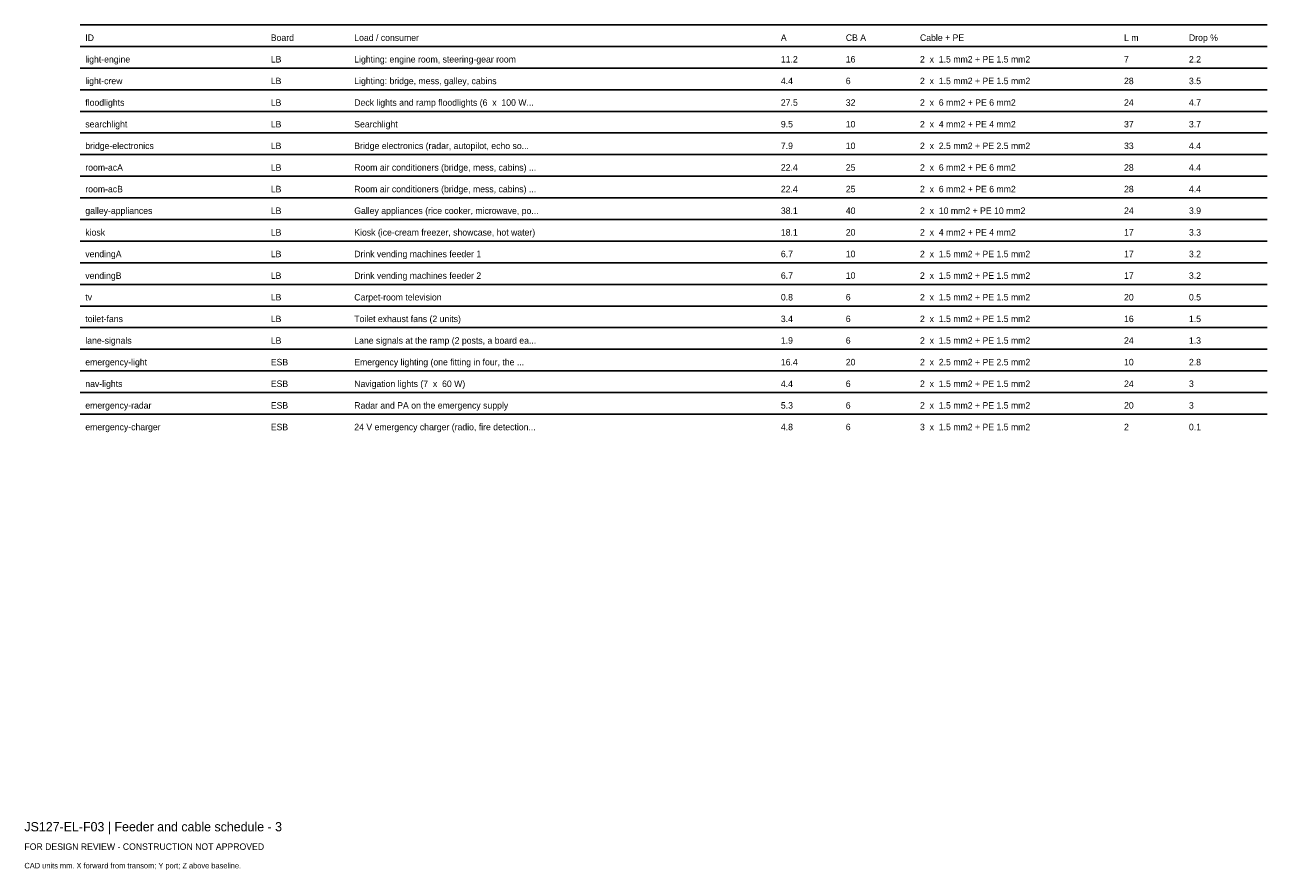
# Model space of a CAD drawing. Header units: millimetres. Extents: x 0 to 402, y -25 to 249.
import ezdxf

# ---------------------------------------------------------------- set-up
doc = ezdxf.new("R2010")
doc.units = ezdxf.units.MM
doc.layers.add('ANNOTATION', color=7, linetype='Continuous')
doc.layers.add('GEOMETRY', color=7, linetype='Continuous')

msp = doc.modelspace()

# ---------------------------------------------------------------- linework, layer by layer
at = {"layer": 'GEOMETRY'}
for p, q in [((18, 249), (402, 249)), ((18, 242), (402, 242)), ((18, 235), (402, 235)), ((18, 228), (402, 228)), ((18, 221), (402, 221)), ((18, 214), (402, 214)), ((18, 207), (402, 207)), ((18, 200), (402, 200)), ((18, 193), (402, 193)), ((18, 186), (402, 186)), ((18, 179), (402, 179)), ((18, 172), (402, 172)), ((18, 165), (402, 165)), ((18, 158), (402, 158)), ((18, 151), (402, 151)), ((18, 144), (402, 144)), ((18, 137), (402, 137)), ((18, 130), (402, 130)), ((18, 123), (402, 123))]:
    msp.add_line(p, q, dxfattribs=at)

# ---------------------------------------------------------------- texts
at = {"layer": 'ANNOTATION'}
for s, height, p in [('ID', 2.1, (19.7, 243.8)), ('Board', 2.1, (79.7, 243.8)), ('Load / consumer', 2.1, (106.7, 243.8)), ('A', 2.1, (244.7, 243.8)), ('CB A', 2.1, (265.7, 243.8)), ('Cable + PE', 2.1, (289.7, 243.8)), ('L m', 2.1, (355.7, 243.8)), ('Drop %', 2.1, (376.7, 243.8)), ('light-engine', 2.1, (19.7, 236.8)), ('LB', 2.1, (79.7, 236.8)), ('Lighting: engine room, steering-gear room', 2.1, (106.7, 236.8)), ('11.2', 2.1, (244.7, 236.8)), ('16', 2.1, (265.7, 236.8)), ('2  x  1.5 mm2 + PE 1.5 mm2', 2.1, (289.7, 236.8)), ('7', 2.1, (355.7, 236.8)), ('2.2', 2.1, (376.7, 236.8)), ('light-crew', 2.1, (19.7, 229.8)), ('LB', 2.1, (79.7, 229.8)), ('Lighting: bridge, mess, galley, cabins', 2.1, (106.7, 229.8)), ('4.4', 2.1, (244.7, 229.8)), ('6', 2.1, (265.7, 229.8)), ('2  x  1.5 mm2 + PE 1.5 mm2', 2.1, (289.7, 229.8)), ('28', 2.1, (355.7, 229.8)), ('3.5', 2.1, (376.7, 229.8)), ('floodlights', 2.1, (19.7, 222.8)), ('Deck lights and ramp floodlights (6  x  100 W...', 2.1, (106.7, 222.8)), ('LB', 2.1, (79.7, 222.8)), ('27.5', 2.1, (244.7, 222.8)), ('32', 2.1, (265.7, 222.8)), ('2  x  6 mm2 + PE 6 mm2', 2.1, (289.7, 222.8)), ('24', 2.1, (355.7, 222.8)), ('4.7', 2.1, (376.7, 222.8)), ('searchlight', 2.1, (19.7, 215.8)), ('LB', 2.1, (79.7, 215.8)), ('Searchlight', 2.1, (106.7, 215.8)), ('9.5', 2.1, (244.7, 215.8)), ('10', 2.1, (265.7, 215.8)), ('2  x  4 mm2 + PE 4 mm2', 2.1, (289.7, 215.8)), ('37', 2.1, (355.7, 215.8)), ('3.7', 2.1, (376.7, 215.8)), ('bridge-electronics', 2.1, (19.7, 208.8)), ('LB', 2.1, (79.7, 208.8)), ('Bridge electronics (radar, autopilot, echo so...', 2.1, (106.7, 208.8)), ('7.9', 2.1, (244.7, 208.8)), ('10', 2.1, (265.7, 208.8)), ('2  x  2.5 mm2 + PE 2.5 mm2', 2.1, (289.7, 208.8)), ('33', 2.1, (355.7, 208.8)), ('4.4', 2.1, (376.7, 208.8)), ('room-acA', 2.1, (19.7, 201.8)), ('LB', 2.1, (79.7, 201.8)), ('Room air conditioners (bridge, mess, cabins) ...', 2.1, (106.7, 201.8)), ('22.4', 2.1, (244.7, 201.8)), ('25', 2.1, (265.7, 201.8)), ('2  x  6 mm2 + PE 6 mm2', 2.1, (289.7, 201.8)), ('28', 2.1, (355.7, 201.8)), ('4.4', 2.1, (376.7, 201.8)), ('Room air conditioners (bridge, mess, cabins) ...', 2.1, (106.7, 194.8)), ('22.4', 2.1, (244.7, 194.8)), ('25', 2.1, (265.7, 194.8)), ('2  x  6 mm2 + PE 6 mm2', 2.1, (289.7, 194.8)), ('28', 2.1, (355.7, 194.8)), ('room-acB', 2.1, (19.7, 194.8)), ('LB', 2.1, (79.7, 194.8)), ('4.4', 2.1, (376.7, 194.8)), ('galley-appliances', 2.1, (19.7, 187.8)), ('LB', 2.1, (79.7, 187.8)), ('Galley appliances (rice cooker, microwave, po...', 2.1, (106.7, 187.8)), ('38.1', 2.1, (244.7, 187.8)), ('40', 2.1, (265.7, 187.8)), ('2  x  10 mm2 + PE 10 mm2', 2.1, (289.7, 187.8)), ('24', 2.1, (355.7, 187.8)), ('3.9', 2.1, (376.7, 187.8)), ('kiosk', 2.1, (19.7, 180.8)), ('LB', 2.1, (79.7, 180.8)), ('Kiosk (ice-cream freezer, showcase, hot water)', 2.1, (106.7, 180.8)), ('18.1', 2.1, (244.7, 180.8)), ('20', 2.1, (265.7, 180.8)), ('2  x  4 mm2 + PE 4 mm2', 2.1, (289.7, 180.8)), ('17', 2.1, (355.7, 180.8)), ('3.3', 2.1, (376.7, 180.8)), ('vendingA', 2.1, (19.7, 173.8)), ('LB', 2.1, (79.7, 173.8)), ('Drink vending machines feeder 1', 2.1, (106.7, 173.8)), ('6.7', 2.1, (244.7, 173.8)), ('10', 2.1, (265.7, 173.8)), ('2  x  1.5 mm2 + PE 1.5 mm2', 2.1, (289.7, 173.8)), ('17', 2.1, (355.7, 173.8)), ('3.2', 2.1, (376.7, 173.8)), ('vendingB', 2.1, (19.7, 166.8)), ('LB', 2.1, (79.7, 166.8)), ('Drink vending machines feeder 2', 2.1, (106.7, 166.8)), ('6.7', 2.1, (244.7, 166.8)), ('10', 2.1, (265.7, 166.8)), ('2  x  1.5 mm2 + PE 1.5 mm2', 2.1, (289.7, 166.8)), ('17', 2.1, (355.7, 166.8)), ('3.2', 2.1, (376.7, 166.8)), ('tv', 2.1, (19.7, 159.8)), ('LB', 2.1, (79.7, 159.8)), ('Carpet-room television', 2.1, (106.7, 159.8)), ('0.8', 2.1, (244.7, 159.8)), ('6', 2.1, (265.7, 159.8)), ('2  x  1.5 mm2 + PE 1.5 mm2', 2.1, (289.7, 159.8)), ('20', 2.1, (355.7, 159.8)), ('0.5', 2.1, (376.7, 159.8)), ('toilet-fans', 2.1, (19.7, 152.8)), ('LB', 2.1, (79.7, 152.8)), ('Toilet exhaust fans (2 units)', 2.1, (106.7, 152.8)), ('3.4', 2.1, (244.7, 152.8)), ('6', 2.1, (265.7, 152.8)), ('2  x  1.5 mm2 + PE 1.5 mm2', 2.1, (289.7, 152.8)), ('16', 2.1, (355.7, 152.8)), ('1.5', 2.1, (376.7, 152.8)), ('lane-signals', 2.1, (19.7, 145.8)), ('LB', 2.1, (79.7, 145.8)), ('Lane signals at the ramp (2 posts, a board ea...', 2.1, (106.7, 145.8)), ('1.9', 2.1, (244.7, 145.8)), ('6', 2.1, (265.7, 145.8)), ('2  x  1.5 mm2 + PE 1.5 mm2', 2.1, (289.7, 145.8)), ('24', 2.1, (355.7, 145.8)), ('1.3', 2.1, (376.7, 145.8)), ('emergency-light', 2.1, (19.7, 138.8)), ('ESB', 2.1, (79.7, 138.8)), ('Emergency lighting (one fitting in four, the ...', 2.1, (106.7, 138.8)), ('16.4', 2.1, (244.7, 138.8)), ('20', 2.1, (265.7, 138.8)), ('2  x  2.5 mm2 + PE 2.5 mm2', 2.1, (289.7, 138.8)), ('10', 2.1, (355.7, 138.8)), ('2.8', 2.1, (376.7, 138.8)), ('nav-lights', 2.1, (19.7, 131.8)), ('ESB', 2.1, (79.7, 131.8)), ('Navigation lights (7  x  60 W)', 2.1, (106.7, 131.8)), ('4.4', 2.1, (244.7, 131.8)), ('6', 2.1, (265.7, 131.8)), ('2  x  1.5 mm2 + PE 1.5 mm2', 2.1, (289.7, 131.8)), ('24', 2.1, (355.7, 131.8)), ('3', 2.1, (376.7, 131.8)), ('emergency-radar', 2.1, (19.7, 124.8)), ('ESB', 2.1, (79.7, 124.8)), ('Radar and PA on the emergency supply', 2.1, (106.7, 124.8)), ('5.3', 2.1, (244.7, 124.8)), ('6', 2.1, (265.7, 124.8)), ('2  x  1.5 mm2 + PE 1.5 mm2', 2.1, (289.7, 124.8)), ('20', 2.1, (355.7, 124.8)), ('3', 2.1, (376.7, 124.8)), ('emergency-charger', 2.1, (19.7, 117.8)), ('ESB', 2.1, (79.7, 117.8)), ('24 V emergency charger (radio, fire detection...', 2.1, (106.7, 117.8)), ('4.8', 2.1, (244.7, 117.8)), ('6', 2.1, (265.7, 117.8)), ('3  x  1.5 mm2 + PE 1.5 mm2', 2.1, (289.7, 117.8)), ('2', 2.1, (355.7, 117.8)), ('0.1', 2.1, (376.7, 117.8)), ('JS127-EL-F03 | Feeder and cable schedule - 3', 3, (0, -12)), ('FOR DESIGN REVIEW - CONSTRUCTION NOT APPROVED', 2.1, (0, -18)), ('CAD units mm. X forward from transom; Y port; Z above baseline.', 1.8, (0, -24))]:
    msp.add_text(s, height=height, dxfattribs=at).set_placement(p)

doc.saveas('drawing.dxf')
